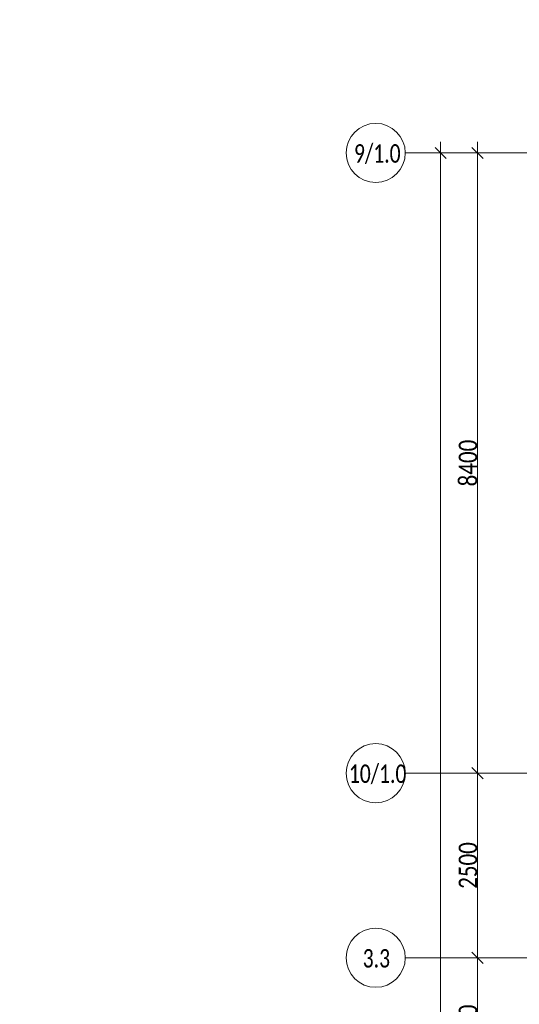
# Model space of a CAD drawing. Header units: millimetres. Extents: x -535184 to 178656, y -69521 to 68256.
# Tile 133 of 256: x -200461 to -193695, y 43942 to 57276. Entities that reach past the tile are written whole.
import ezdxf

# ---------------------------------------------------------------- set-up
doc = ezdxf.new("R2010")
doc.units = ezdxf.units.MM
doc.linetypes.add('-D1d1-15x02', pattern=[19, 15, -2, 0, -2])
doc.layers.get('Defpoints').update_dxf_attribs({"color": 31})
for name, color, linetype, lineweight in [('A-ANNO-DIMS', 8, 'Continuous', 5), ('nadpisi_v_tablice', 7, 'Continuous', 9), ('S-GRID', 7, 'Continuous', 5), ('S-GRID-IDEN', 7, 'Continuous', 5)]:
    doc.layers.add(name, color=color, linetype=linetype, lineweight=lineweight)
doc.styles.add('Calibri Light', font='calibril.ttf', dxfattribs={"width": 0.8, "height": 250})
doc.styles.add('Calibri Light_2', font='calibril.ttf', dxfattribs={"width": 0.75, "height": 250})
doc.styles.add('fl_iso paper', font='isocpeur.ttf', dxfattribs={"width": 0.8, "oblique": 10})
doc.dimstyles.new('2_5', dxfattribs={"dimscale": 304.8, "dimtxt": 294.337106, "dimasz": 0.492126, "dimexe": 0.492126, "dimexo": 0.492126, "dimgap": 0, "dimtad": 1, "dimdec": 0, "dimrnd": 5, "dimdsep": 46, "dimtxsty": 'Calibri Light', "dimblk1": 'OBLIQUE', "dimblk2": 'OBLIQUE', "dimsah": 1, "dimcen": 0.09, "dimdle": 0.492126, "dimazin": 0, "dimtfac": 1, "dimtdec": 4, "dimtix": 1, "dimtmove": 0, "dimatfit": 3, "dimfxl": 1, "dimtvp": 1, "dimtolj": 1, "dimtzin": 0, "dimlwd": 5, "dimlwe": 5, "dimarcsym": 2})

# ---------------------------------------------------------------- blocks, each defined once
blk = doc.blocks.new('Ось сетки - 8D-802830-50_AS_M_L11')
at = {"layer": 'S-GRID-IDEN'}
blk.add_circle((0, 0), 4, dxfattribs=at)
blk = doc.blocks.new('_Oblique')
at = {"color": 0, "linetype": 'ByBlock', "lineweight": -2}
blk.add_line((-0.5, -0.5), (0.5, 0.5), dxfattribs=at)
blk = doc.blocks.new('*D12472')
at = {"layer": 'A-ANNO-DIMS', "color": 0, "lineweight": 5, "transparency": 16777216}
for p, q in [((-194261, 42522), (-194261, 44722)), ((-194217, 44572), (-194111, 44572)), ((-194217, 42672), (-194111, 42672))]:
    blk.add_line(p, q, dxfattribs=at)
at = {"layer": 'Defpoints', "color": 0, "transparency": 16777216}
for p in [(-194367, 44572), (-194261, 44572), (-194367, 42672)]:
    blk.add_point(p, dxfattribs=at)
at = {"layer": 'A-ANNO-DIMS', "color": 0, "lineweight": 5, "transparency": 16777216, "xscale": 150, "yscale": 150, "zscale": 150}
for p, rotation in [((-194261, 44572), 90), ((-194261, 42672), 270)]:
    blk.add_blockref('_Oblique', p, dxfattribs=dict(at, rotation=rotation))
at = {"layer": 'A-ANNO-DIMS', "color": 0, "transparency": 16777216, "insert": (-194389, 43622), "char_height": 250, "width": 799.05, "attachment_point": 5, "rotation": 90, "style": 'Calibri Light'}
blk.add_mtext('\\A1;1900', dxfattribs=at)
blk = doc.blocks.new('*D12473')
at = {"layer": 'A-ANNO-DIMS', "color": 0, "lineweight": 5, "transparency": 16777216}
for p, q in [((-194261, 44422), (-194261, 47222)), ((-194217, 47072), (-194111, 47072)), ((-194217, 44572), (-194111, 44572))]:
    blk.add_line(p, q, dxfattribs=at)
at = {"layer": 'Defpoints', "color": 0, "transparency": 16777216}
for p in [(-194367, 47072), (-194261, 47072), (-194367, 44572)]:
    blk.add_point(p, dxfattribs=at)
at = {"layer": 'A-ANNO-DIMS', "color": 0, "lineweight": 5, "transparency": 16777216, "xscale": 150, "yscale": 150, "zscale": 150}
for p, rotation in [((-194261, 47072), 90), ((-194261, 44572), 270)]:
    blk.add_blockref('_Oblique', p, dxfattribs=dict(at, rotation=rotation))
at = {"layer": 'A-ANNO-DIMS', "color": 0, "transparency": 16777216, "insert": (-194389, 45822), "char_height": 250, "width": 799.05, "attachment_point": 5, "rotation": 90, "style": 'Calibri Light'}
blk.add_mtext('\\A1;2500', dxfattribs=at)
blk = doc.blocks.new('*D12474')
at = {"layer": 'A-ANNO-DIMS', "color": 0, "lineweight": 5, "transparency": 16777216}
for p, q in [((-194261, 46922), (-194261, 55622)), ((-194217, 55472), (-194111, 55472)), ((-194217, 47072), (-194111, 47072))]:
    blk.add_line(p, q, dxfattribs=at)
at = {"layer": 'Defpoints', "color": 0, "transparency": 16777216}
for p in [(-194367, 55472), (-194261, 55472), (-194367, 47072)]:
    blk.add_point(p, dxfattribs=at)
at = {"layer": 'A-ANNO-DIMS', "color": 0, "lineweight": 5, "transparency": 16777216, "xscale": 150, "yscale": 150, "zscale": 150}
for p, rotation in [((-194261, 55472), 90), ((-194261, 47072), 270)]:
    blk.add_blockref('_Oblique', p, dxfattribs=dict(at, rotation=rotation))
at = {"layer": 'A-ANNO-DIMS', "color": 0, "transparency": 16777216, "insert": (-194389, 51272), "char_height": 250, "width": 799.05, "attachment_point": 5, "rotation": 90, "style": 'Calibri Light'}
blk.add_mtext('\\A1;8400', dxfattribs=at)
blk = doc.blocks.new('*D12475')
at = {"layer": 'A-ANNO-DIMS', "color": 0, "lineweight": 5, "transparency": 16777216}
for p, q in [((-194761, 26122), (-194761, 55622)), ((-194717, 55472), (-194611, 55472)), ((-194717, 26272), (-194611, 26272))]:
    blk.add_line(p, q, dxfattribs=at)
at = {"layer": 'Defpoints', "color": 0, "transparency": 16777216}
for p in [(-194867, 55472), (-194761, 55472), (-194867, 26272)]:
    blk.add_point(p, dxfattribs=at)
at = {"layer": 'A-ANNO-DIMS', "color": 0, "lineweight": 5, "transparency": 16777216, "xscale": 150, "yscale": 150, "zscale": 150}
for p, rotation in [((-194761, 55472), 90), ((-194761, 26272), 270)]:
    blk.add_blockref('_Oblique', p, dxfattribs=dict(at, rotation=rotation))
at = {"layer": 'A-ANNO-DIMS', "color": 0, "transparency": 16777216, "insert": (-194889, 40872), "char_height": 250, "width": 978.55, "attachment_point": 5, "rotation": 90, "style": 'Calibri Light'}
blk.add_mtext('\\A1;29200', dxfattribs=at)

msp = doc.modelspace()

# ---------------------------------------------------------------- linework, layer by layer
at = {"layer": 'S-GRID', "linetype": '-D1d1-15x02'}
for p, q in [((-195238.9, 55472.1), (-153652.3, 55472.1)), ((-195238.9, 47072.1), (-153652.3, 47072.1)), ((-195238.9, 44572.1), (-153652.3, 44572.1))]:
    msp.add_line(p, q, dxfattribs=at)

# ---------------------------------------------------------------- block references
at = {"layer": 'S-GRID-IDEN', "xscale": 99.99999999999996, "yscale": 99.99999999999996, "zscale": 99.99999999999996, "rotation": 270}
for p in [(-195638.9, 55472.1), (-195638.9, 47072.1), (-195638.9, 44572.1)]:
    msp.add_blockref('Ось сетки - 8D-802830-50_AS_M_L11', p, dxfattribs=at)

# ---------------------------------------------------------------- texts
at = {"layer": 'nadpisi_v_tablice', "lineweight": 18, "insert": (-226509.2, 60788.8), "char_height": 10000, "width": 9720.362, "attachment_point": 1, "style": 'fl_iso paper'}
msp.add_mtext('\\pxsm1;{\\C1;11-12 эт.}', dxfattribs=at)
at = {"layer": 'S-GRID-IDEN', "char_height": 250, "attachment_point": 1, "style": 'Calibri Light_2'}
for s, insert, width in [('9/1.0', (-195933.4, 55589.8), 701.477), ('10/1.0', (-196002.7, 47189.8), 869.831), ('3.3', (-195815.1, 44689.8), 415.274)]:
    msp.add_mtext(s, dxfattribs=dict(at, insert=insert, width=width))

# ---------------------------------------------------------------- dimensions: what is measured, and where the dimension line sits
at = {"layer": 'A-ANNO-DIMS'}
for base, p1, p2, override, picture, middle in [((-194761.1, 55472.1), (-194867.1, 26272.1), (-194867.1, 55472.1), {"dimpost": '<>', "dimfxl": 29200}, '*D12475', (-194888.8, 40872.1)), ((-194261.1, 55472.1), (-194367.1, 47072.1), (-194367.1, 55472.1), {"dimpost": '<>', "dimfxl": 8400}, '*D12474', (-194388.8, 51272.1)), ((-194261.1, 47072.1), (-194367.1, 44572.1), (-194367.1, 47072.1), {"dimpost": '<>', "dimfxl": 2500}, '*D12473', (-194388.8, 45822.1)), ((-194261.1, 44572.1), (-194367.1, 42672.1), (-194367.1, 44572.1), {"dimpost": '<>', "dimfxl": 1900}, '*D12472', (-194388.8, 43622.1))]:
    dim = msp.add_linear_dim(base=base, p1=p1, p2=p2, angle=90, dimstyle='2_5', override=override, dxfattribs=at)
    dim.commit()
    dim.dimension.update_dxf_attribs({"geometry": picture, "text_midpoint": middle})

doc.saveas('drawing.dxf')
